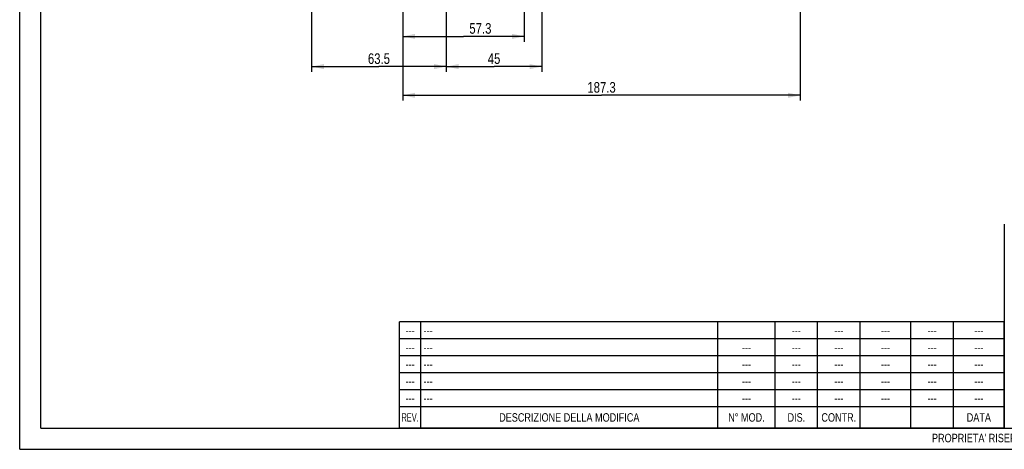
# Model space of a CAD drawing. Header units: millimetres. Extents: x 0 to 841, y 0 to 594.
# Tile 1 of 10: x 0 to 464, y 0 to 202. Entities that reach past the tile are written whole.
import ezdxf

# ---------------------------------------------------------------- set-up
doc = ezdxf.new("R2010")
doc.units = ezdxf.units.MM
doc.header["$LTSCALE"] = 46.2
doc.layers.get('0').update_dxf_attribs({"linetype": 'CONTINUOUS'})
doc.layers.add('DETTAGLI', color=7, linetype='CONTINUOUS')
doc.layers.add('QUOTE', color=7, linetype='CONTINUOUS')
doc.styles.get("Standard").update_dxf_attribs({"font": 'txt', "width": 0.8})
doc.styles.add('TEXTSTYLE_2', font='txt', dxfattribs={"width": 0.8})
doc.styles.add('TEXTSTYLE_3', font='txt', dxfattribs={"width": 0.65})
doc.dimstyles.new('DIMSTYLE_1', dxfattribs={"dimtxt": 5, "dimasz": 5.8, "dimexe": 1.25, "dimexo": 1.5, "dimtad": 1, "dimdec": 3, "dimdsep": 46, "dimtxsty": 'Standard', "dimblk": '_FILLED', "dimblk1": '_FILLED', "dimblk2": '_FILLED', "dimcen": 0.09, "dimadec": 3, "dimazin": 2, "dimtp": 0.3, "dimtm": 0.3, "dimtfac": 1, "dimtdec": 3, "dimtofl": 0, "dimtmove": 0, "dimatfit": 3, "dimldrblk": '_FILLED', "dimfxl": 1, "dimtolj": 1, "dimarcsym": 0})
doc.dimstyles.new('DIMSTYLE_2', dxfattribs={"dimtxt": 5, "dimasz": 5.8, "dimexe": 1.25, "dimexo": 1.5, "dimtad": 1, "dimdec": 3, "dimdsep": 46, "dimtxsty": 'Standard', "dimblk": '_FILLED', "dimblk1": '_FILLED', "dimblk2": '_FILLED', "dimcen": 0.09, "dimadec": 3, "dimazin": 2, "dimtp": 0.5, "dimtm": 0.5, "dimtfac": 1, "dimtdec": 3, "dimtofl": 0, "dimtmove": 0, "dimatfit": 3, "dimldrblk": '_FILLED', "dimfxl": 1, "dimtolj": 1, "dimarcsym": 0})
doc.dimstyles.new('DIMSTYLE_4', dxfattribs={"dimtxt": 5, "dimasz": 5.8, "dimexe": 1.25, "dimexo": 1.5, "dimtad": 1, "dimdec": 1, "dimdsep": 46, "dimtxsty": 'Standard', "dimblk": '_FILLED', "dimblk1": '_FILLED', "dimblk2": '_FILLED', "dimcen": 0.09, "dimadec": 1, "dimazin": 2, "dimtp": 0.3, "dimtm": 0.3, "dimtfac": 1, "dimtdec": 1, "dimtofl": 0, "dimtmove": 0, "dimatfit": 3, "dimldrblk": '_FILLED', "dimfxl": 1, "dimtolj": 1, "dimarcsym": 0})

# ---------------------------------------------------------------- blocks, each defined once
blk = doc.blocks.new('_FILLED')
at = {"color": 0, "linetype": 'ByBlock'}
blk.add_solid([(0, 0), (-1, 0.207), (-1, -0.207)], dxfattribs=at)
blk = doc.blocks.new('*D12')
at = {"layer": 'QUOTE', "color": 2, "linetype": 'Continuous'}
for p, q in [((180.55, 382.4), (180.55, 164.17)), ((367.85, 226.67), (367.85, 164.17)), ((180.55, 166.67), (274.2, 166.67)), ((367.85, 166.67), (274.2, 166.67))]:
    blk.add_line(p, q, dxfattribs=at)
at = {"layer": 'QUOTE', "color": 2, "linetype": 'Continuous', "xscale": 5.8, "yscale": 5.8, "zscale": 5.8, "rotation": 180}
blk.add_blockref('_FILLED', (180.55, 166.67), dxfattribs=at)
at = {"layer": 'QUOTE', "color": 2, "linetype": 'Continuous', "xscale": 5.8, "yscale": 5.8, "zscale": 5.8}
blk.add_blockref('_FILLED', (367.85, 166.67), dxfattribs=at)
at = {"layer": 'QUOTE', "color": 2, "linetype": 'Continuous', "insert": (274.2, 172.92), "char_height": 5, "width": 25.7143, "attachment_point": 2, "line_spacing_factor": 0.9}
blk.add_mtext('187.3', dxfattribs=at)
blk = doc.blocks.new('*D13')
at = {"layer": 'QUOTE', "color": 2, "linetype": 'Continuous'}
for p, q in [((180.55, 382.61), (180.55, 191.92)), ((237.8, 226.67), (237.8, 191.92)), ((180.55, 194.42), (209.18, 194.42)), ((237.8, 194.42), (209.18, 194.42))]:
    blk.add_line(p, q, dxfattribs=at)
at = {"layer": 'QUOTE', "color": 2, "linetype": 'Continuous', "xscale": 5.8, "yscale": 5.8, "zscale": 5.8, "rotation": 180}
blk.add_blockref('_FILLED', (180.55, 194.42), dxfattribs=at)
at = {"layer": 'QUOTE', "color": 2, "linetype": 'Continuous', "xscale": 5.8, "yscale": 5.8, "zscale": 5.8}
blk.add_blockref('_FILLED', (237.8, 194.42), dxfattribs=at)
at = {"layer": 'QUOTE', "color": 2, "linetype": 'Continuous', "insert": (217.11, 200.67), "char_height": 5, "width": 20.8929, "attachment_point": 2, "line_spacing_factor": 0.9}
blk.add_mtext('57.3', dxfattribs=at)
blk = doc.blocks.new('*D14')
at = {"layer": 'QUOTE', "color": 2, "linetype": 'Continuous'}
for p, q in [((201.05, 231.67), (201.05, 177.7)), ((246.05, 231.67), (246.05, 177.7)), ((201.05, 180.2), (223.55, 180.2)), ((246.05, 180.2), (223.55, 180.2))]:
    blk.add_line(p, q, dxfattribs=at)
at = {"layer": 'QUOTE', "color": 2, "linetype": 'Continuous', "xscale": 5.8, "yscale": 5.8, "zscale": 5.8, "rotation": 180}
blk.add_blockref('_FILLED', (201.05, 180.2), dxfattribs=at)
at = {"layer": 'QUOTE', "color": 2, "linetype": 'Continuous', "xscale": 5.8, "yscale": 5.8, "zscale": 5.8}
blk.add_blockref('_FILLED', (246.05, 180.2), dxfattribs=at)
at = {"layer": 'QUOTE', "color": 2, "linetype": 'Continuous', "insert": (223.55, 186.45), "char_height": 5, "width": 11.25, "attachment_point": 2, "line_spacing_factor": 0.9}
blk.add_mtext('45', dxfattribs=at)
blk = doc.blocks.new('*D20')
at = {"layer": 'QUOTE', "color": 2, "linetype": 'Continuous'}
for p, q in [((137.55, 289.59), (137.55, 177.7)), ((201.05, 231.67), (201.05, 177.7)), ((137.55, 180.2), (169.3, 180.2)), ((201.05, 180.2), (169.3, 180.2))]:
    blk.add_line(p, q, dxfattribs=at)
at = {"layer": 'QUOTE', "color": 2, "linetype": 'Continuous', "xscale": 5.8, "yscale": 5.8, "zscale": 5.8, "rotation": 180}
blk.add_blockref('_FILLED', (137.55, 180.2), dxfattribs=at)
at = {"layer": 'QUOTE', "color": 2, "linetype": 'Continuous', "xscale": 5.8, "yscale": 5.8, "zscale": 5.8}
blk.add_blockref('_FILLED', (201.05, 180.2), dxfattribs=at)
at = {"layer": 'QUOTE', "color": 2, "linetype": 'Continuous', "insert": (169.3, 186.45), "char_height": 5, "width": 20.8929, "attachment_point": 2, "line_spacing_factor": 0.9}
blk.add_mtext('63.5', dxfattribs=at)
blk = doc.blocks.new('*T27')
at = {"color": 2, "linetype": 'Continuous'}
for p, q in [((285, 50), (0, 50)), ((0, 0), (0, 50)), ((10, 0), (10, 50)), ((150, 0), (150, 50)), ((177, 0), (177, 50)), ((197, 0), (197, 50)), ((217, 0), (217, 50)), ((241, 0), (241, 50)), ((261, 0), (261, 50)), ((285, 0), (285, 50)), ((285, 42), (0, 42)), ((285, 34), (0, 34)), ((285, 26), (0, 26)), ((285, 18), (0, 18)), ((285, 10), (0, 10)), ((285, 0), (0, 0))]:
    blk.add_line(p, q, dxfattribs=at)
at = {"layer": 'DETTAGLI', "color": 2, "linetype": 'Continuous', "char_height": 4, "line_spacing_factor": 0.9}
for s, insert, width, attachment_point, style in [('---', (5, 48), 8.8, 2, 'TEXTSTYLE_2'), (' ---', (10.125, 48), 15.2, 1, 'TEXTSTYLE_2'), ('---', (187, 48), 8.8, 2, 'TEXTSTYLE_2'), ('---', (207, 48), 8.8, 2, 'TEXTSTYLE_2'), ('---', (229, 48), 8.8, 2, 'TEXTSTYLE_2'), ('---', (251, 48), 8.8, 2, 'TEXTSTYLE_2'), ('---', (273, 48), 8.8, 2, 'TEXTSTYLE_2'), ('---', (5, 40), 8.8, 2, 'TEXTSTYLE_2'), (' ---', (10.125, 40), 15.2, 1, 'TEXTSTYLE_2'), ('---', (163.5, 40), 8.8, 2, 'TEXTSTYLE_2'), ('---', (187, 40), 8.8, 2, 'TEXTSTYLE_2'), ('---', (207, 40), 8.8, 2, 'TEXTSTYLE_2'), ('---', (229, 40), 8.8, 2, 'TEXTSTYLE_2'), ('---', (251, 40), 8.8, 2, 'TEXTSTYLE_2'), ('---', (273, 40), 8.8, 2, 'TEXTSTYLE_2'), ('---', (5, 32), 8.8, 2, 'TEXTSTYLE_2'), (' ---', (10.125, 32), 15.2, 1, 'TEXTSTYLE_2'), ('---', (163.5, 32), 8.8, 2, 'TEXTSTYLE_2'), ('---', (187, 32), 8.8, 2, 'TEXTSTYLE_2'), ('---', (207, 32), 8.8, 2, 'TEXTSTYLE_2'), ('---', (229, 32), 8.8, 2, 'TEXTSTYLE_2'), ('---', (251, 32), 8.8, 2, 'TEXTSTYLE_2'), ('---', (273, 32), 8.8, 2, 'TEXTSTYLE_2'), ('---', (5, 24), 8.8, 2, 'TEXTSTYLE_2'), (' ---', (10.125, 24), 15.2, 1, 'TEXTSTYLE_2'), ('---', (163.5, 24), 8.8, 2, 'TEXTSTYLE_2'), ('---', (187, 24), 8.8, 2, 'TEXTSTYLE_2'), ('---', (207, 24), 8.8, 2, 'TEXTSTYLE_2'), ('---', (229, 24), 8.8, 2, 'TEXTSTYLE_2'), ('---', (251, 24), 8.8, 2, 'TEXTSTYLE_2'), ('---', (273, 24), 8.8, 2, 'TEXTSTYLE_2'), ('---', (5, 16), 8.8, 2, 'TEXTSTYLE_2'), (' ---', (10.125, 16), 15.2, 1, 'TEXTSTYLE_2'), ('---', (163.5, 16), 8.8, 2, 'TEXTSTYLE_2'), ('---', (187, 16), 8.8, 2, 'TEXTSTYLE_2'), ('---', (207, 16), 8.8, 2, 'TEXTSTYLE_2'), ('---', (229, 16), 8.8, 2, 'TEXTSTYLE_2'), ('---', (251, 16), 8.8, 2, 'TEXTSTYLE_2'), ('---', (273, 16), 8.8, 2, 'TEXTSTYLE_2'), ('REV.', (5, 7), 16.35833, 2, 'TEXTSTYLE_3'), ('DESCRIZIONE DELLA MODIFICA', (80, 7), 146.4, 2, 'TEXTSTYLE_2'), ('N° MOD.', (163.5, 7), 41.2, 2, 'TEXTSTYLE_2'), ('DIS.', (187, 7), 16.13333, 2, 'TEXTSTYLE_2'), ('CONTR.', (207, 7), 33.2, 2, 'TEXTSTYLE_2'), ('DATA', (273, 7), 25.33333, 2, 'TEXTSTYLE_2')]:
    blk.add_mtext(s, dxfattribs=dict(at, insert=insert, width=width, attachment_point=attachment_point, style=style))

msp = doc.modelspace()

# ---------------------------------------------------------------- linework, layer by layer
at = {"color": 7, "linetype": 'Continuous'}
for p, q in [((0, 0), (0, 594)), ((10, 10), (10, 584)), ((464, 106), (464, 10)), ((10, 10), (830, 10)), ((0, 0), (840, 0))]:
    msp.add_line(p, q, dxfattribs=at)

# ---------------------------------------------------------------- block references
msp.add_blockref('*T27', (179, 10))

# ---------------------------------------------------------------- texts
at = {"color": 2, "linetype": 'Continuous', "insert": (429.9178, 7.3044), "char_height": 4, "width": 601.1, "attachment_point": 1, "line_spacing_factor": 0.9, "style": 'TEXTSTYLE_2'}
msp.add_mtext("PROPRIETA' RISERVATA EBARA PUMPS EUROPE S.p.a. - A TERMINI DI LEGGE E' VIETATO RIPRODURRE O COMUNICARE A TERZI IL CONTENUTO DI QUESTO DISEGNO", dxfattribs=at)

# ---------------------------------------------------------------- dimensions: what is measured, and where the dimension line sits
at = {"layer": 'QUOTE', "color": 2, "linetype": 'Continuous'}
for base, p1, p2, dimstyle, picture, middle in [((180.552102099, 194.4198683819), (237.802102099, 228.1747247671), (180.552102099, 384.1114025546), 'DIMSTYLE_4', '*D13', (216.4000909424, 194.4198683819)), ((180.5521, 166.666), (367.8521, 228.1747), (180.5521, 383.8994), 'DIMSTYLE_2', '*D12', (273.4878, 166.666)), ((137.5521, 180.2001), (201.0521, 233.1747), (137.5521, 291.0872), 'DIMSTYLE_1', '*D20', (168.5878, 180.2001)), ((201.0521, 180.2001), (246.0521, 233.1747), (201.0521, 233.1747), 'DIMSTYLE_1', '*D14', (222.8378, 180.2001))]:
    dim = msp.add_linear_dim(base=base, p1=p1, p2=p2, angle=180, dimstyle=dimstyle, dxfattribs=at)
    dim.commit()
    dim.dimension.update_dxf_attribs({"geometry": picture, "text_midpoint": middle, "dimtype": 160})

doc.saveas('drawing.dxf')
